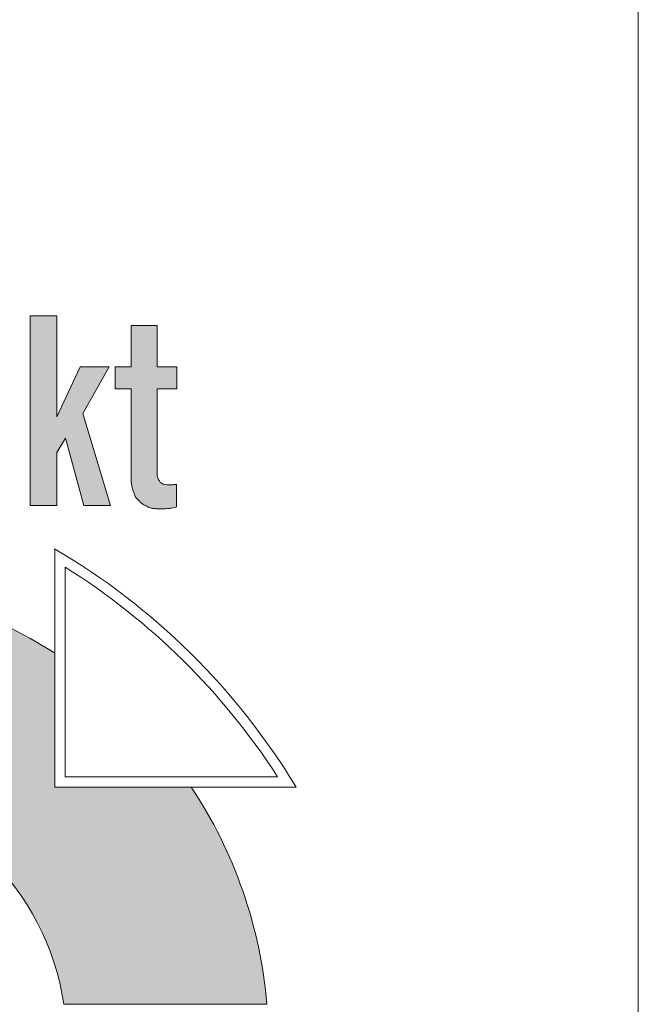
# Model space of a CAD drawing. Header units: centimetres. Extents: x 36226 to 898353716, y 11794 to 57421.
# Tile 14 of 15: x 898353612 to 898353683, y 12806 to 12920. Entities that reach past the tile are written whole.
import ezdxf

# ---------------------------------------------------------------- set-up
doc = ezdxf.new("R2010")
doc.units = ezdxf.units.CM
doc.header["$MEASUREMENT"] = 0

msp = doc.modelspace()

# ---------------------------------------------------------------- hatches: boundary and pattern name
at = {"linetype": 'Continuous', "lineweight": 20}
for points in [[(898353619.3, 12874.37), (898353622.34, 12879.79), (898353619.02, 12879.79), (898353616.3, 12874), (898353616.3, 12885.68), (898353613.24, 12885.68), (898353613.24, 12863.75), (898353616.3, 12863.75), (898353616.3, 12869.87), (898353617.32, 12871.55), (898353619.43, 12863.75), (898353622.53, 12863.75)], [(898353623.04, 12879.79), (898353623.04, 12877.22), (898353624.9, 12877.22), (898353624.9, 12866.48), (898353624.93, 12866.2), (898353624.97, 12866.01), (898353625.1, 12865.5), (898353625.22, 12865.16), (898353625.31, 12864.94), (898353625.4, 12864.79), (898353625.52, 12864.6), (898353625.62, 12864.48), (898353625.96, 12864.14), (898353626.08, 12864.03), (898353626.21, 12863.94), (898353626.66, 12863.69), (898353626.88, 12863.58), (898353627.04, 12863.52), (898353627.26, 12863.46), (898353627.51, 12863.41), (898353627.83, 12863.38), (898353628.23, 12863.37), (898353628.77, 12863.38), (898353629.19, 12863.41), (898353629.52, 12863.45), (898353629.97, 12863.54), (898353630.13, 12863.59), (898353630.13, 12866.18), (898353629.62, 12866.15), (898353629.37, 12866.14), (898353629.09, 12866.15), (898353628.81, 12866.19), (898353628.64, 12866.22), (898353628.52, 12866.26), (898353628.43, 12866.31), (898353628.36, 12866.36), (898353628.27, 12866.44), (898353628.18, 12866.56), (898353628.08, 12866.7), (898353628.02, 12866.83), (898353627.97, 12866.96), (898353627.93, 12867.15), (898353627.88, 12867.51), (898353627.88, 12877.22), (898353630.16, 12877.22), (898353630.16, 12879.79), (898353627.88, 12879.79), (898353627.88, 12884.53), (898353624.9, 12884.53), (898353624.9, 12879.79)], [(898353591.16, 12831.61, -0.335183), (898353617.13, 12806.18), (898353640.56, 12806.18, 0.126084), (898353631.84, 12831.24), (898353616.07, 12831.24), (898353616.07, 12846.74, 0.124678), (898353591.16, 12855)]]:
    msp.add_hatch(color=152, dxfattribs=at).paths.add_polyline_path(points)

# ---------------------------------------------------------------- linework, layer by layer
at = {"color": 7, "linetype": 'Continuous', "lineweight": 13, "flags": 128}
msp.add_lwpolyline([(898353107.41, 14070.4), (898353683.41, 14070.4), (898353683.41, 11793.66), (898353107.41, 11793.66)], close=True, dxfattribs=at)
at = {"color": 152, "linetype": 'Continuous', "lineweight": 20, "flags": 128}
for points in [[(898353616.3, 12869.87), (898353616.3, 12863.75), (898353613.24, 12863.75), (898353613.24, 12885.68), (898353616.3, 12885.68), (898353616.3, 12874)], [(898353624.9, 12879.79), (898353624.9, 12884.53), (898353627.88, 12884.53), (898353627.88, 12879.79)], [(898353622.34, 12879.79), (898353619.02, 12879.79), (898353616.3, 12874)], [(898353622.34, 12879.79), (898353619.3, 12874.37)], [(898353624.9, 12877.22), (898353623.04, 12877.22), (898353623.04, 12879.79), (898353624.9, 12879.79)], [(898353627.88, 12877.22), (898353630.16, 12877.22), (898353630.16, 12879.79), (898353627.88, 12879.79)], [(898353624.9, 12866.5), (898353624.9, 12877.22)], [(898353627.88, 12877.22), (898353627.88, 12867.51)], [(898353617.32, 12871.55), (898353619.43, 12863.75), (898353622.53, 12863.75), (898353619.3, 12874.37)], [(898353616.3, 12869.87), (898353617.32, 12871.55)], [(898353630.13, 12866.18), (898353630.13, 12863.59)], [(898353643.93, 12831.24), (898353616.07, 12831.24), (898353616.07, 12858.76)], [(898353643.93, 12831.24), (898353616.07, 12831.24), (898353616.07, 12858.76)], [(898353641.79, 12832.44), (898353617.27, 12832.44), (898353617.27, 12856.66)], [(898353640.56, 12806.18), (898353617.13, 12806.18)]]:
    msp.add_lwpolyline(points, dxfattribs=at)
at = {"color": 152, "linetype": 'Continuous', "lineweight": 20}
for centre, radius, start, end in [((898353575.98, 12790.31), 79.32, 31.0586, 59.6444), ((898353575.12, 12789.46), 79.32, 32.8112, 57.9051), ((898353587.3, 12801.7), 53.44, 57.4408, 85.8682), ((898353587.3, 12801.7), 30.16, 8.544, 82.6651), ((898353587.3, 12801.7), 53.44, 4.8097, 33.5544)]:
    msp.add_arc(centre, radius, start, end, dxfattribs=at)
for points, knots in [([(898353630.13, 12866.18), (898353630.16, 12866.18), (898353629.99, 12866.18), (898353630.02, 12866.18), (898353630.1, 12866.18), (898353629.88, 12866.17), (898353629.81, 12866.17), (898353629.7, 12866.16), (898353629.59, 12866.15), (898353629.49, 12866.14), (898353629.32, 12866.14), (898353629.16, 12866.15), (898353629, 12866.16), (898353628.89, 12866.17), (898353628.78, 12866.19), (898353628.67, 12866.22), (898353628.6, 12866.23), (898353628.39, 12866.29), (898353628.47, 12866.29), (898353628.54, 12866.29), (898353628.2, 12866.43), (898353628.28, 12866.43), (898353628.35, 12866.43), (898353628.09, 12866.58), (898353628.16, 12866.58), (898353628.23, 12866.58), (898353627.96, 12866.78), (898353628.04, 12866.78), (898353628.09, 12866.78), (898353627.92, 12866.94), (898353627.97, 12866.94), (898353628.07, 12866.94), (898353627.83, 12867.21), (898353627.92, 12867.21), (898353627.96, 12867.21), (898353627.86, 12867.33), (898353627.9, 12867.33), (898353627.96, 12867.33), (898353627.82, 12867.51), (898353627.88, 12867.51)], [0, 0, 0, 0, 1, 1, 1, 2, 2, 2, 3, 3, 3, 4, 4, 4, 5, 5, 5, 6, 6, 6, 7, 7, 7, 8, 8, 8, 9, 9, 9, 10, 10, 10, 11, 11, 11, 12, 12, 12, 13, 13, 13, 13]), ([(898353624.9, 12866.5), (898353624.91, 12866.38), (898353624.92, 12866.26), (898353624.94, 12866.14), (898353624.96, 12866.02), (898353625, 12865.91), (898353625.03, 12865.79), (898353625.04, 12865.75), (898353625.05, 12865.71), (898353625.06, 12865.67), (898353625.1, 12865.53), (898353625.14, 12865.39), (898353625.19, 12865.25), (898353625.24, 12865.11), (898353625.29, 12864.97), (898353625.37, 12864.84), (898353625.4, 12864.77), (898353625.41, 12864.64), (898353625.49, 12864.64), (898353625.56, 12864.64), (898353625.55, 12864.48), (898353625.62, 12864.48), (898353625.69, 12864.48), (898353625.7, 12864.33), (898353625.77, 12864.33), (898353625.84, 12864.33), (898353625.84, 12864.18), (898353625.91, 12864.18), (898353626.01, 12864.18), (898353626.05, 12864.05), (898353626.13, 12864), (898353626.23, 12863.92), (898353626.35, 12863.86), (898353626.46, 12863.8), (898353626.62, 12863.71), (898353626.78, 12863.62), (898353626.95, 12863.55), (898353627.13, 12863.48), (898353627.33, 12863.44), (898353627.52, 12863.41), (898353627.66, 12863.39), (898353627.81, 12863.38), (898353627.95, 12863.38), (898353628.18, 12863.37), (898353628.42, 12863.37), (898353628.65, 12863.38), (898353628.78, 12863.38), (898353628.91, 12863.39), (898353629.04, 12863.4), (898353629.22, 12863.41), (898353629.39, 12863.43), (898353629.56, 12863.46), (898353629.67, 12863.47), (898353629.77, 12863.5), (898353629.88, 12863.52), (898353629.97, 12863.54), (898353630.04, 12863.59), (898353630.13, 12863.59)], [0, 0, 0, 0, 1, 1, 1, 2, 2, 2, 3, 3, 3, 4, 4, 4, 5, 5, 5, 6, 6, 6, 7, 7, 7, 8, 8, 8, 9, 9, 9, 10, 10, 10, 11, 11, 11, 12, 12, 12, 13, 13, 13, 14, 14, 14, 15, 15, 15, 16, 16, 16, 17, 17, 17, 18, 18, 18, 19, 19, 19, 19])]:
    msp.add_open_spline(points, degree=3, knots=knots, dxfattribs=at)

doc.saveas('drawing.dxf')
